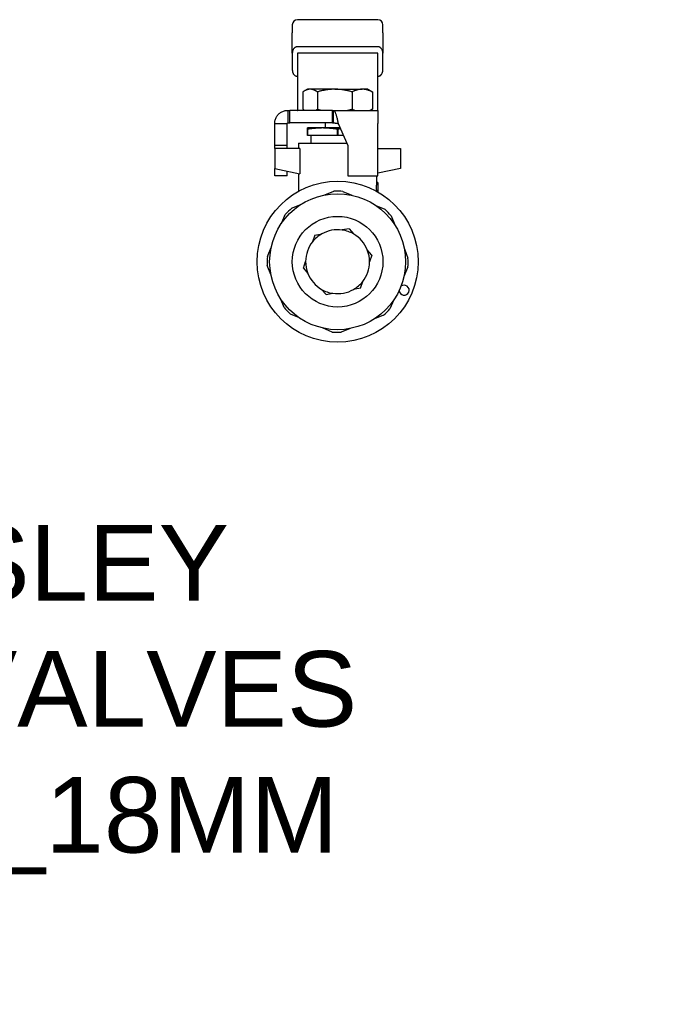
# Model space of a CAD drawing. Header units: millimetres. Extents: x 48 to 3732, y 74 to 351.
# Tile 4 of 4: x 379 to 508, y 74 to 269. Entities that reach past the tile are written whole.
import ezdxf

# ---------------------------------------------------------------- set-up
doc = ezdxf.new("R2010")
doc.units = ezdxf.units.MM
doc.layers.add('DETAIL', color=2, linetype='Continuous')
doc.layers.add('TEXT', color=7, linetype='Continuous')
doc.styles.add('fastrack', font='ARIAL.TTF')

msp = doc.modelspace()

# ---------------------------------------------------------------- linework, layer by layer
at = {"layer": 'DETAIL'}
for p, q in [((433.24, 268), (433.24, 266.36)), ((450.24, 269), (434.24, 269)), ((451.24, 266.36), (451.24, 268)), ((433.24, 262.32), (433.24, 266.36)), ((451.24, 266.36), (451.24, 262.32)), ((433.24, 262.32), (433.24, 259.06)), ((450.24, 263.63), (434.24, 263.63)), ((450.24, 262.32), (434.24, 262.32)), ((434.24, 262.32), (434.24, 252.05)), ((450.24, 252.05), (450.24, 262.32)), ((451.24, 259.06), (451.24, 262.32)), ((435.34, 254.66), (435.34, 251.23)), ((436.24, 255.2), (435.64, 254.85)), ((436.78, 255.2), (436.24, 255.2)), ((441.67, 255.2), (436.78, 255.2)), ((438.23, 254.66), (438.23, 251.23)), ((441.67, 255.2), (447.13, 255.2)), ((445.12, 254.66), (445.12, 251.23)), ((448.24, 255.2), (447.13, 255.2)), ((448.24, 255.2), (448.84, 254.85)), ((449.14, 254.66), (449.14, 251.23)), ((432.34, 251), (432.75, 251)), ((432.34, 251), (432.34, 249.75)), ((441.24, 251), (432.75, 251)), ((432.75, 248.5), (432.75, 251)), ((434.24, 252.05), (434.24, 251)), ((435.72, 251), (435.64, 251.04)), ((441.24, 251), (441.43, 251)), ((441.24, 248.5), (441.24, 251)), ((441.43, 251), (450.24, 251)), ((441.43, 249.75), (441.43, 251)), ((448.76, 251), (448.84, 251.04)), ((450.24, 251), (450.24, 252.05)), ((450.24, 251), (450.24, 248.4)), ((429.74, 248.4), (430.99, 248.4)), ((429.74, 244), (429.74, 248.4)), ((430.99, 248.4), (432.24, 248.4)), ((432.24, 244), (432.24, 248.4)), ((432.34, 249.75), (432.34, 248.5)), ((432.34, 248.5), (432.75, 248.5)), ((441.24, 248.5), (432.75, 248.5)), ((439.75, 248.5), (439.74, 247.5)), ((441.24, 248.5), (441.43, 248.5)), ((441.43, 248.5), (441.43, 249.75)), ((442.34, 248.4), (444.24, 244)), ((450.24, 238), (450.24, 248.4)), ((436.24, 247.26), (436.24, 247.5)), ((439.24, 247.5), (436.24, 247.5)), ((436.24, 246), (436.24, 247.26)), ((436.29, 247.26), (436.24, 247.26)), ((436.29, 247.26), (436.29, 246)), ((442.73, 247.5), (439.24, 247.5)), ((442.19, 246), (442.19, 247.26)), ((442.29, 247.26), (442.19, 247.26)), ((442.29, 247.26), (442.29, 246)), ((434.49, 244.46), (444.04, 244.46)), ((434.49, 244.46), (434.49, 243.46)), ((436.29, 246), (436.24, 246)), ((442.19, 246), (436.29, 246)), ((436.99, 244.46), (436.99, 246)), ((442.29, 246), (442.19, 246)), ((443.38, 246), (442.29, 246)), ((432.24, 244), (429.74, 244)), ((429.74, 243.46), (429.74, 244)), ((429.74, 243.46), (429.74, 239.46)), ((434.75, 243.46), (429.74, 243.46)), ((432.24, 243.46), (432.24, 244)), ((434.75, 243.46), (434.75, 238.41)), ((444.24, 244), (444.24, 238)), ((450.24, 243.46), (454.74, 243.46)), ((454.74, 243.46), (454.74, 239.46)), ((429.74, 238), (429.74, 239.46)), ((429.74, 239.46), (434.75, 238.41)), ((432.24, 238), (432.24, 238.94)), ((434.49, 238.46), (434.49, 234.96)), ((454.74, 239.46), (450.24, 238.52)), ((432.24, 238), (429.74, 238)), ((444.24, 238), (450.24, 238)), ((449.99, 238), (449.99, 236.7)), ((450.24, 236.7), (449.99, 236.7)), ((450.24, 236.7), (450.24, 234.82)), ((439.71, 234.23), (441.51, 234.94)), ((443.3, 234.92), (445.07, 234.16)), ((433.11, 231.58), (434.91, 232.3)), ((449.83, 232.13), (451.61, 231.37)), ((431.07, 228.55), (431.84, 230.33)), ((452.86, 230.09), (453.58, 228.29)), ((444.52, 227.5), (443.16, 227.25)), ((444.52, 227.5), (445.43, 226.45)), ((437.72, 226.21), (437.26, 224.91)), ((437.72, 226.21), (439.08, 226.47)), ((428.28, 222.02), (429.04, 223.8)), ((449.04, 222.25), (448.14, 223.3)), ((455.5, 223.49), (456.22, 221.69)), ((435.43, 219.67), (435.89, 220.98)), ((449.04, 222.25), (448.59, 220.95)), ((428.98, 218.44), (428.26, 220.23)), ((435.43, 219.67), (436.33, 218.62)), ((456.2, 219.91), (455.44, 218.13)), ((446.76, 215.71), (447.22, 217.02)), ((439.95, 214.42), (439.05, 215.47)), ((446.76, 215.71), (445.4, 215.46)), ((431.62, 211.84), (430.9, 213.64)), ((439.95, 214.42), (441.31, 214.68)), ((453.4, 213.37), (452.64, 211.59)), ((434.65, 209.8), (432.87, 210.56)), ((451.36, 210.34), (449.56, 209.62)), ((441.18, 207), (439.4, 207.76)), ((444.76, 207.7), (442.97, 206.98))]:
    msp.add_line(p, q, dxfattribs=at)
at = {"layer": 'DETAIL', "flags": 128}
for points in [[(434.24, 263.63), (434.18, 263.63), (434.12, 263.62), (434.06, 263.61), (433.99, 263.59), (433.93, 263.57), (433.87, 263.54), (433.81, 263.5), (433.75, 263.46), (433.69, 263.42), (433.63, 263.37), (433.58, 263.31), (433.53, 263.25), (433.48, 263.18), (433.44, 263.11), (433.4, 263.04), (433.37, 262.96), (433.33, 262.88), (433.31, 262.81), (433.29, 262.72), (433.27, 262.64), (433.25, 262.56), (433.25, 262.48), (433.24, 262.4), (433.24, 262.32)], [(451.24, 262.32), (451.24, 262.4), (451.23, 262.48), (451.22, 262.56), (451.21, 262.64), (451.19, 262.72), (451.17, 262.81), (451.14, 262.88), (451.11, 262.96), (451.07, 263.04), (451.04, 263.11), (450.99, 263.18), (450.94, 263.25), (450.89, 263.31), (450.84, 263.36), (450.78, 263.42), (450.73, 263.46), (450.67, 263.5), (450.61, 263.54), (450.54, 263.57), (450.48, 263.59), (450.42, 263.61), (450.36, 263.62), (450.3, 263.63), (450.24, 263.63)], [(433.24, 259.06), (433.24, 258.98), (433.25, 258.9), (433.25, 258.82), (433.27, 258.74), (433.29, 258.66), (433.31, 258.58), (433.33, 258.5), (433.37, 258.42), (433.4, 258.35), (433.44, 258.27), (433.48, 258.2), (433.53, 258.14), (433.58, 258.08), (433.63, 258.02), (433.69, 257.97), (433.75, 257.92), (433.81, 257.88), (433.87, 257.85), (433.93, 257.82), (433.99, 257.8), (434.06, 257.78), (434.12, 257.77), (434.18, 257.76), (434.24, 257.76)], [(450.24, 257.76), (450.3, 257.76), (450.36, 257.77), (450.42, 257.78), (450.48, 257.8), (450.54, 257.82), (450.61, 257.85), (450.67, 257.88), (450.73, 257.92), (450.78, 257.97), (450.84, 258.02), (450.89, 258.08), (450.94, 258.14), (450.99, 258.2), (451.03, 258.27), (451.07, 258.35), (451.11, 258.42), (451.14, 258.5), (451.17, 258.58), (451.19, 258.66), (451.21, 258.74), (451.22, 258.82), (451.23, 258.9), (451.24, 258.98), (451.24, 259.06)], [(436.78, 255.2), (436.72, 255.2), (436.66, 255.19), (436.6, 255.19), (436.54, 255.18), (436.48, 255.17), (436.42, 255.16), (436.36, 255.15), (436.3, 255.13), (436.24, 255.11), (436.17, 255.09), (436.11, 255.07), (436.05, 255.05), (435.99, 255.03), (435.93, 255), (435.87, 254.97), (435.81, 254.95), (435.75, 254.91), (435.7, 254.88), (435.64, 254.85), (435.58, 254.81), (435.52, 254.78), (435.46, 254.74), (435.4, 254.7), (435.34, 254.66)], [(438.23, 254.66), (438.17, 254.7), (438.11, 254.74), (438.05, 254.78), (437.99, 254.81), (437.93, 254.85), (437.87, 254.88), (437.81, 254.91), (437.75, 254.94), (437.69, 254.97), (437.63, 255), (437.57, 255.03), (437.51, 255.05), (437.45, 255.07), (437.39, 255.09), (437.33, 255.11), (437.27, 255.13), (437.21, 255.15), (437.15, 255.16), (437.09, 255.17), (437.03, 255.18), (436.97, 255.19), (436.91, 255.19), (436.84, 255.2), (436.78, 255.2)], [(441.67, 255.2), (441.53, 255.2), (441.38, 255.19), (441.24, 255.19), (441.09, 255.18), (440.94, 255.17), (440.8, 255.16), (440.65, 255.15), (440.51, 255.13), (440.36, 255.11), (440.22, 255.09), (440.08, 255.07), (439.93, 255.05), (439.79, 255.03), (439.65, 255), (439.5, 254.97), (439.36, 254.95), (439.22, 254.91), (439.07, 254.88), (438.93, 254.85), (438.79, 254.81), (438.65, 254.78), (438.51, 254.74), (438.37, 254.7), (438.23, 254.66)], [(445.12, 254.66), (444.98, 254.7), (444.84, 254.74), (444.7, 254.78), (444.56, 254.81), (444.42, 254.85), (444.27, 254.88), (444.13, 254.91), (443.99, 254.94), (443.85, 254.97), (443.7, 255), (443.56, 255.03), (443.42, 255.05), (443.27, 255.07), (443.13, 255.09), (442.98, 255.11), (442.84, 255.13), (442.69, 255.15), (442.55, 255.16), (442.4, 255.17), (442.26, 255.18), (442.11, 255.19), (441.97, 255.19), (441.82, 255.2), (441.67, 255.2)], [(447.13, 255.2), (447.04, 255.2), (446.96, 255.19), (446.87, 255.19), (446.79, 255.18), (446.7, 255.17), (446.62, 255.16), (446.54, 255.15), (446.45, 255.13), (446.37, 255.11), (446.28, 255.09), (446.2, 255.07), (446.11, 255.05), (446.03, 255.03), (445.95, 255), (445.86, 254.97), (445.78, 254.94), (445.7, 254.91), (445.61, 254.88), (445.53, 254.85), (445.45, 254.81), (445.37, 254.78), (445.29, 254.74), (445.2, 254.7), (445.12, 254.66)], [(449.14, 254.66), (449.05, 254.7), (448.97, 254.74), (448.89, 254.78), (448.81, 254.81), (448.72, 254.85), (448.64, 254.88), (448.56, 254.91), (448.48, 254.94), (448.39, 254.97), (448.31, 255), (448.23, 255.03), (448.14, 255.05), (448.06, 255.07), (447.97, 255.1), (447.89, 255.11), (447.81, 255.13), (447.72, 255.15), (447.64, 255.16), (447.55, 255.17), (447.47, 255.18), (447.38, 255.19), (447.3, 255.19), (447.21, 255.2), (447.13, 255.2)], [(448.84, 254.85), (448.85, 254.84), (448.86, 254.84), (448.87, 254.83), (448.89, 254.82), (448.9, 254.81), (448.91, 254.81), (448.92, 254.8), (448.94, 254.79), (448.95, 254.78), (448.96, 254.78), (448.97, 254.77), (448.99, 254.76), (449, 254.75), (449.01, 254.74), (449.02, 254.74), (449.04, 254.73), (449.05, 254.72), (449.06, 254.71), (449.07, 254.7), (449.09, 254.69), (449.1, 254.69), (449.11, 254.68), (449.12, 254.67), (449.14, 254.66)], [(429.74, 248.4), (429.74, 248.57), (429.76, 248.74), (429.79, 248.9), (429.83, 249.07), (429.88, 249.23), (429.94, 249.39), (430.01, 249.55), (430.09, 249.7), (430.18, 249.84), (430.28, 249.98), (430.38, 250.11), (430.5, 250.23), (430.62, 250.35), (430.75, 250.46), (430.89, 250.56), (431.04, 250.65), (431.19, 250.73), (431.34, 250.8), (431.5, 250.86), (431.66, 250.91), (431.83, 250.95), (432, 250.97), (432.17, 250.99), (432.34, 251)], [(435.34, 251.23), (435.36, 251.22), (435.37, 251.21), (435.39, 251.2), (435.4, 251.19), (435.42, 251.18), (435.43, 251.17), (435.45, 251.16), (435.47, 251.15), (435.48, 251.14), (435.5, 251.13), (435.51, 251.12), (435.53, 251.11), (435.55, 251.1), (435.56, 251.09), (435.58, 251.08), (435.59, 251.07), (435.61, 251.06), (435.63, 251.05), (435.64, 251.04), (435.66, 251.03), (435.67, 251.02), (435.69, 251.01), (435.7, 251.01), (435.72, 251)], [(437.84, 251), (437.86, 251.01), (437.88, 251.01), (437.89, 251.02), (437.91, 251.03), (437.92, 251.04), (437.94, 251.05), (437.96, 251.06), (437.97, 251.07), (437.99, 251.08), (438, 251.09), (438.02, 251.1), (438.04, 251.11), (438.05, 251.12), (438.07, 251.13), (438.08, 251.14), (438.1, 251.15), (438.11, 251.16), (438.13, 251.17), (438.15, 251.18), (438.16, 251.19), (438.18, 251.2), (438.19, 251.21), (438.21, 251.22), (438.23, 251.23)], [(438.23, 251.23), (438.26, 251.22), (438.3, 251.21), (438.34, 251.2), (438.38, 251.19), (438.41, 251.18), (438.45, 251.17), (438.49, 251.16), (438.53, 251.15), (438.57, 251.14), (438.6, 251.13), (438.64, 251.12), (438.68, 251.11), (438.72, 251.1), (438.75, 251.09), (438.79, 251.08), (438.83, 251.07), (438.87, 251.06), (438.91, 251.05), (438.94, 251.04), (438.98, 251.03), (439.02, 251.02), (439.06, 251.01), (439.1, 251.01), (439.13, 251)], [(441.43, 251), (441.47, 250.99), (441.51, 250.97), (441.55, 250.95), (441.58, 250.91), (441.62, 250.86), (441.66, 250.8), (441.7, 250.73), (441.74, 250.65), (441.77, 250.56), (441.81, 250.46), (441.85, 250.35), (441.89, 250.23), (441.93, 250.11), (441.96, 249.98), (442, 249.84), (442.04, 249.7), (442.08, 249.55), (442.12, 249.39), (442.15, 249.23), (442.19, 249.07), (442.23, 248.9), (442.27, 248.74), (442.31, 248.57), (442.34, 248.4)], [(444.21, 251), (444.25, 251.01), (444.29, 251.01), (444.33, 251.02), (444.37, 251.03), (444.4, 251.04), (444.44, 251.05), (444.48, 251.06), (444.52, 251.07), (444.56, 251.08), (444.59, 251.09), (444.63, 251.1), (444.67, 251.11), (444.71, 251.12), (444.74, 251.13), (444.78, 251.14), (444.82, 251.15), (444.86, 251.16), (444.9, 251.17), (444.93, 251.18), (444.97, 251.19), (445.01, 251.2), (445.05, 251.21), (445.08, 251.22), (445.12, 251.23)], [(445.12, 251.23), (445.14, 251.22), (445.17, 251.21), (445.19, 251.2), (445.21, 251.19), (445.23, 251.18), (445.25, 251.17), (445.28, 251.16), (445.3, 251.15), (445.32, 251.14), (445.34, 251.13), (445.36, 251.12), (445.39, 251.11), (445.41, 251.1), (445.43, 251.09), (445.45, 251.08), (445.47, 251.07), (445.5, 251.06), (445.52, 251.05), (445.54, 251.04), (445.56, 251.03), (445.58, 251.02), (445.61, 251.01), (445.63, 251.01), (445.65, 251)], [(448.61, 251), (448.63, 251.01), (448.65, 251.01), (448.67, 251.02), (448.69, 251.03), (448.72, 251.04), (448.74, 251.05), (448.76, 251.06), (448.78, 251.07), (448.81, 251.08), (448.83, 251.09), (448.85, 251.1), (448.87, 251.11), (448.89, 251.12), (448.92, 251.13), (448.94, 251.14), (448.96, 251.15), (448.98, 251.16), (449, 251.17), (449.03, 251.18), (449.05, 251.19), (449.07, 251.2), (449.09, 251.21), (449.11, 251.22), (449.14, 251.23)], [(449.14, 251.23), (449.12, 251.22), (449.11, 251.22), (449.1, 251.21), (449.09, 251.2), (449.07, 251.19), (449.06, 251.18), (449.05, 251.17), (449.04, 251.17), (449.02, 251.16), (449.01, 251.15), (449, 251.14), (448.99, 251.13), (448.97, 251.13), (448.96, 251.12), (448.95, 251.11), (448.94, 251.1), (448.92, 251.09), (448.91, 251.09), (448.9, 251.08), (448.89, 251.07), (448.87, 251.06), (448.86, 251.06), (448.85, 251.05), (448.84, 251.04)], [(432.24, 248.4), (432.24, 248.4), (432.24, 248.41), (432.24, 248.42), (432.24, 248.42), (432.24, 248.43), (432.25, 248.43), (432.25, 248.44), (432.25, 248.45), (432.25, 248.45), (432.26, 248.46), (432.26, 248.46), (432.27, 248.47), (432.27, 248.47), (432.28, 248.48), (432.28, 248.48), (432.29, 248.48), (432.29, 248.49), (432.3, 248.49), (432.31, 248.49), (432.31, 248.49), (432.32, 248.49), (432.32, 248.5), (432.33, 248.5), (432.34, 248.5)], [(441.43, 248.5), (441.47, 248.5), (441.51, 248.5), (441.55, 248.49), (441.58, 248.49), (441.62, 248.49), (441.66, 248.49), (441.7, 248.49), (441.74, 248.48), (441.77, 248.48), (441.81, 248.48), (441.85, 248.47), (441.89, 248.47), (441.93, 248.46), (441.96, 248.46), (442, 248.45), (442.04, 248.45), (442.08, 248.44), (442.12, 248.43), (442.15, 248.43), (442.19, 248.42), (442.23, 248.42), (442.27, 248.41), (442.31, 248.4), (442.34, 248.4)], [(439.24, 247.5), (439.11, 247.5), (438.99, 247.49), (438.87, 247.49), (438.75, 247.49), (438.62, 247.48), (438.5, 247.48), (438.38, 247.47), (438.25, 247.47), (438.13, 247.46), (438.01, 247.45), (437.88, 247.44), (437.76, 247.43), (437.64, 247.42), (437.51, 247.41), (437.39, 247.4), (437.27, 247.38), (437.15, 247.37), (437.02, 247.36), (436.9, 247.34), (436.78, 247.33), (436.66, 247.31), (436.53, 247.29), (436.41, 247.27), (436.29, 247.26)], [(442.19, 247.26), (442.07, 247.27), (441.94, 247.29), (441.82, 247.31), (441.7, 247.33), (441.57, 247.34), (441.45, 247.36), (441.33, 247.37), (441.21, 247.38), (441.08, 247.4), (440.96, 247.41), (440.84, 247.42), (440.71, 247.43), (440.59, 247.44), (440.47, 247.45), (440.34, 247.46), (440.22, 247.47), (440.1, 247.47), (439.98, 247.48), (439.85, 247.48), (439.73, 247.49), (439.61, 247.49), (439.48, 247.49), (439.36, 247.5), (439.24, 247.5)], [(442.8, 247.33), (442.78, 247.33), (442.76, 247.32), (442.74, 247.32), (442.72, 247.32), (442.7, 247.31), (442.67, 247.31), (442.65, 247.31), (442.63, 247.31), (442.61, 247.3), (442.59, 247.3), (442.57, 247.3), (442.55, 247.29), (442.52, 247.29), (442.5, 247.29), (442.48, 247.28), (442.46, 247.28), (442.44, 247.28), (442.42, 247.27), (442.39, 247.27), (442.37, 247.27), (442.35, 247.27), (442.33, 247.26), (442.31, 247.26), (442.29, 247.26)], [(449.99, 236.7), (449.99, 236.7), (449.99, 236.69), (449.99, 236.68), (449.98, 236.66), (449.98, 236.65), (449.98, 236.62), (449.97, 236.6), (449.97, 236.57), (449.97, 236.53), (449.96, 236.49), (449.96, 236.45), (449.96, 236.41), (449.95, 236.36), (449.95, 236.31), (449.94, 236.25), (449.94, 236.2), (449.94, 236.14), (449.93, 236.08), (449.93, 236.02), (449.93, 235.96), (449.93, 235.89), (449.92, 235.83), (449.92, 235.76), (449.92, 235.7)], [(449.92, 235.7), (449.92, 235.67), (449.92, 235.63), (449.92, 235.6), (449.92, 235.57), (449.92, 235.53), (449.93, 235.5), (449.93, 235.47), (449.93, 235.43), (449.93, 235.4), (449.93, 235.37), (449.93, 235.34), (449.93, 235.31), (449.93, 235.28), (449.94, 235.25), (449.94, 235.22), (449.94, 235.19), (449.94, 235.16), (449.94, 235.13), (449.95, 235.1), (449.95, 235.08), (449.95, 235.05), (449.95, 235.03), (449.95, 235), (449.96, 234.98)]]:
    msp.add_lwpolyline(points, dxfattribs=at)
at = {"layer": 'DETAIL'}
for radius in [16, 13.5, 9]:
    msp.add_circle((442.24, 220.96), radius, dxfattribs=at)
for centre, radius, start, end in [((434.24, 268), 1, 90, 180), ((450.24, 268), 1, 0, 90), ((442.24, 220.96), 14, 85.6662, 92.9878), ((442.24, 220.96), 14, 130.6662, 137.9878), ((442.24, 220.96), 14, 40.6662, 47.9878), ((442.24, 220.96), 6.35, 81.6196, 119.8431), ((442.24, 220.96), 6.35, 59.8431, 81.6196), ((442.24, 220.96), 6.35, 141.6196, 179.8431), ((442.24, 220.96), 6.35, 119.8431, 141.6196), ((442.24, 220.96), 6.35, 21.6196, 59.8431), ((442.24, 220.96), 6.35, 359.8431, 21.6196), ((442.24, 220.96), 14, 175.6662, 182.9878), ((442.24, 220.96), 6.35, 179.8431, 201.6196), ((442.24, 220.96), 6.35, 321.6196, 359.8431), ((442.24, 220.96), 14, 355.6662, 2.9878), ((442.24, 220.96), 6.35, 201.6196, 239.8431), ((442.24, 220.96), 6.35, 299.8431, 321.6196), ((442.24, 220.96), 6.35, 239.8431, 261.6196), ((442.24, 220.96), 6.35, 261.6196, 299.8431), ((455.46, 215.3), 1, 184.0654, 129.5886), ((442.24, 220.96), 14, 220.6662, 227.9878), ((442.24, 220.96), 14, 310.6662, 317.9878), ((442.24, 220.96), 14, 265.6662, 272.9878)]:
    msp.add_arc(centre, radius, start, end, dxfattribs=at)
msp.add_ellipse((432.57, 251.74), major_axis=(1.67, -0.74), ratio=0.02799, start_param=6.220131, end_param=6.295615, dxfattribs=at)

# ---------------------------------------------------------------- texts
at = {"layer": 'TEXT', "insert": (45.7, 168.67), "char_height": 15, "width": 610.7018, "attachment_point": 1, "style": 'fastrack'}
msp.add_mtext('\\pi237.57;HATTERSLEY\\P\\pi212.95;DZR BALL VALVES\\P\\pi217.33;Fig_100-PF_18MM', dxfattribs=at)

doc.saveas('drawing.dxf')
